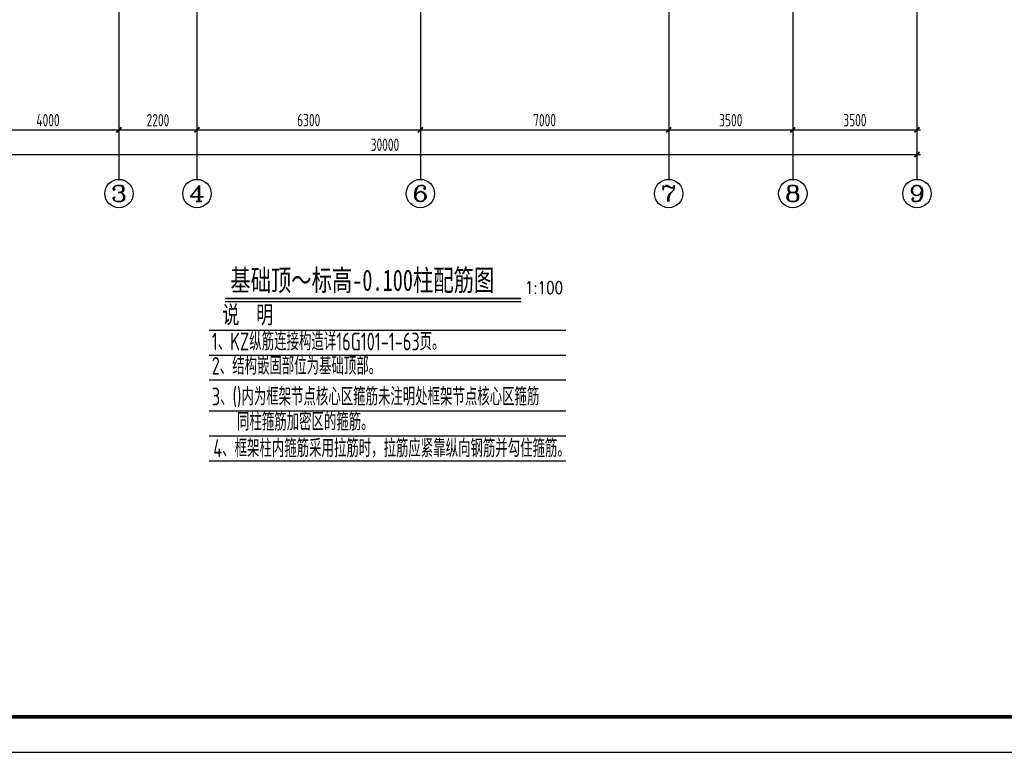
# Model space of a CAD drawing. Extents: x -302077 to 107904, y -9283 to 295706.
# Tile 53 of 256: x -130892 to -103131, y -9283 to 11366. Entities that reach past the tile are written whole.
import ezdxf
from ezdxf.enums import TextEntityAlignment as Align

# ---------------------------------------------------------------- set-up
doc = ezdxf.new("R2010")
doc.units = 0
doc.header["$LTSCALE"] = 500
doc.header["$MEASUREMENT"] = 0
doc.layers.get('0').update_dxf_attribs({"linetype": 'CONTINUOUS'})
doc.layers.get('Defpoints').update_dxf_attribs({"linetype": 'CONTINUOUS'})
for name, color, linetype in [('AXIS', 3, 'CONTINUOUS'), ('AXIS_TEXT', 7, 'CONTINUOUS'), ('PUB_DIM', 3, 'CONTINUOUS'), ('PUB_TITLE', 4, 'CONTINUOUS'), ('TEXT', 7, 'CONTINUOUS'), ('图名层', 13, 'CONTINUOUS'), ('浅辅助线', 8, 'CONTINUOUS')]:
    doc.layers.add(name, color=color, linetype=linetype)
doc.styles.add('_TCH_AXIS', font='COMPLEX', dxfattribs={"bigfont": 'GBCBIG'})
doc.styles.add('COMPLEX', font='COMPLEX')
doc.styles.add('DIM_FONT', font='SIMPLEX.shx', dxfattribs={"width": 0.8})
doc.styles.add('HTHZ', font='simhei.ttf', dxfattribs={"width": 0.7, "height": 600})
doc.styles.add('TSSD_Dimension', font='tssdeng.shx', dxfattribs={"width": 0.7, "bigfont": 'hztxt.shx'})
doc.styles.add('TSSD_Rein', font='tssdeng.shx', dxfattribs={"width": 0.7, "bigfont": 'hztxt.shx'})
doc.dimstyles.new('TSSD_100_100', dxfattribs={"dimtxt": 350, "dimasz": 100, "dimexe": 100, "dimexo": 250, "dimgap": 100, "dimtad": 1, "dimdec": 0, "dimzin": 0, "dimdsep": 46, "dimtxsty": 'TSSD_Dimension', "dimblk": 'ARCHTICK', "dimblk1": 'ARCHTICK', "dimblk2": 'ARCHTICK', "dimcen": 0, "dimdle": 100, "dimclrt": 7, "dimadec": 0, "dimazin": 0, "dimtfac": 1, "dimtdec": 0, "dimtix": 1, "dimtmove": 2, "dimatfit": 3, "dimfxl": 1, "dimtolj": 1, "dimtzin": 0, "dimarcsym": 0})

# ---------------------------------------------------------------- blocks, each defined once
blk = doc.blocks.new('_ArchTick')
at = {"color": 0, "linetype": 'ByBlock', "const_width": 0.5}
blk.add_lwpolyline([(-0.71, -0.71), (0.71, 0.71)], dxfattribs=at)
blk = doc.blocks.new('*D626')
at = {"layer": 'AXIS', "color": 0, "lineweight": -2}
for p, q in [((-135594, 10616), (-135594, 7466)), ((-105594, 10616), (-105594, 7466)), ((-135694, 7566), (-105494, 7566))]:
    blk.add_line(p, q, dxfattribs=at)
at = {"layer": 'Defpoints', "color": 0}
for p in [(-135594, 10866), (-105594, 10866), (-105594, 7566)]:
    blk.add_point(p, dxfattribs=at)
at = {"layer": 'AXIS', "color": 0, "lineweight": -2, "xscale": 100, "yscale": 100, "zscale": 100, "rotation": 180}
blk.add_blockref('_ArchTick', (-135594, 7566), dxfattribs=at)
at = {"layer": 'AXIS', "color": 0, "lineweight": -2, "xscale": 100, "yscale": 100, "zscale": 100}
blk.add_blockref('_ArchTick', (-105594, 7566), dxfattribs=at)
at = {"layer": 'AXIS', "color": 7, "insert": (-120594, 7841), "char_height": 350, "attachment_point": 5, "style": 'TSSD_Dimension'}
blk.add_mtext('\\A1;30000', dxfattribs=at)
blk = doc.blocks.new('*D628')
at = {"layer": 'Defpoints', "color": 0}
for p in [(-132094, 10866), (-128094, 10866), (-128094, 8259)]:
    blk.add_point(p, dxfattribs=at)
at = {"layer": 'PUB_DIM', "color": 0, "lineweight": -2}
for p, q in [((-132094, 10616), (-132094, 8159)), ((-128094, 10616), (-128094, 8159)), ((-132194, 8259), (-127994, 8259))]:
    blk.add_line(p, q, dxfattribs=at)
at = {"layer": 'PUB_DIM', "color": 0, "lineweight": -2, "xscale": 100, "yscale": 100, "zscale": 100, "rotation": 180}
blk.add_blockref('_ArchTick', (-132094, 8259), dxfattribs=at)
at = {"layer": 'PUB_DIM', "color": 0, "lineweight": -2, "xscale": 100, "yscale": 100, "zscale": 100}
blk.add_blockref('_ArchTick', (-128094, 8259), dxfattribs=at)
at = {"layer": 'PUB_DIM', "color": 7, "insert": (-130094, 8534), "char_height": 350, "attachment_point": 5, "style": 'TSSD_Dimension'}
blk.add_mtext('\\A1;4000', dxfattribs=at)
blk = doc.blocks.new('*D629')
at = {"layer": 'Defpoints', "color": 0}
for p in [(-128094, 10866), (-125894, 10866), (-125894, 8259)]:
    blk.add_point(p, dxfattribs=at)
at = {"layer": 'PUB_DIM', "color": 0, "lineweight": -2}
for p, q in [((-128094, 10616), (-128094, 8159)), ((-125894, 10616), (-125894, 8159)), ((-128194, 8259), (-125794, 8259))]:
    blk.add_line(p, q, dxfattribs=at)
at = {"layer": 'PUB_DIM', "color": 0, "lineweight": -2, "xscale": 100, "yscale": 100, "zscale": 100, "rotation": 180}
blk.add_blockref('_ArchTick', (-128094, 8259), dxfattribs=at)
at = {"layer": 'PUB_DIM', "color": 0, "lineweight": -2, "xscale": 100, "yscale": 100, "zscale": 100}
blk.add_blockref('_ArchTick', (-125894, 8259), dxfattribs=at)
at = {"layer": 'PUB_DIM', "color": 7, "insert": (-126994, 8534), "char_height": 350, "attachment_point": 5, "style": 'TSSD_Dimension'}
blk.add_mtext('\\A1;2200', dxfattribs=at)
blk = doc.blocks.new('*D630')
at = {"layer": 'Defpoints', "color": 0}
for p in [(-125894, 10866), (-119594, 10866), (-119594, 8259)]:
    blk.add_point(p, dxfattribs=at)
at = {"layer": 'PUB_DIM', "color": 0, "lineweight": -2}
for p, q in [((-125894, 10616), (-125894, 8159)), ((-119594, 10616), (-119594, 8159)), ((-125994, 8259), (-119494, 8259))]:
    blk.add_line(p, q, dxfattribs=at)
at = {"layer": 'PUB_DIM', "color": 0, "lineweight": -2, "xscale": 100, "yscale": 100, "zscale": 100, "rotation": 180}
blk.add_blockref('_ArchTick', (-125894, 8259), dxfattribs=at)
at = {"layer": 'PUB_DIM', "color": 0, "lineweight": -2, "xscale": 100, "yscale": 100, "zscale": 100}
blk.add_blockref('_ArchTick', (-119594, 8259), dxfattribs=at)
at = {"layer": 'PUB_DIM', "color": 7, "insert": (-122744, 8534), "char_height": 350, "attachment_point": 5, "style": 'TSSD_Dimension'}
blk.add_mtext('\\A1;6300', dxfattribs=at)
blk = doc.blocks.new('*D631')
at = {"layer": 'Defpoints', "color": 0}
for p in [(-119594, 10866), (-112594, 10866), (-112594, 8259)]:
    blk.add_point(p, dxfattribs=at)
at = {"layer": 'PUB_DIM', "color": 0, "lineweight": -2}
for p, q in [((-119594, 10616), (-119594, 8159)), ((-112594, 10616), (-112594, 8159)), ((-119694, 8259), (-112494, 8259))]:
    blk.add_line(p, q, dxfattribs=at)
at = {"layer": 'PUB_DIM', "color": 0, "lineweight": -2, "xscale": 100, "yscale": 100, "zscale": 100, "rotation": 180}
blk.add_blockref('_ArchTick', (-119594, 8259), dxfattribs=at)
at = {"layer": 'PUB_DIM', "color": 0, "lineweight": -2, "xscale": 100, "yscale": 100, "zscale": 100}
blk.add_blockref('_ArchTick', (-112594, 8259), dxfattribs=at)
at = {"layer": 'PUB_DIM', "color": 7, "insert": (-116094, 8534), "char_height": 350, "attachment_point": 5, "style": 'TSSD_Dimension'}
blk.add_mtext('\\A1;7000', dxfattribs=at)
blk = doc.blocks.new('*D632')
at = {"layer": 'Defpoints', "color": 0}
for p in [(-112594, 10866), (-109094, 10866), (-109094, 8259)]:
    blk.add_point(p, dxfattribs=at)
at = {"layer": 'PUB_DIM', "color": 0, "lineweight": -2}
for p, q in [((-112594, 10616), (-112594, 8159)), ((-109094, 10616), (-109094, 8159)), ((-112694, 8259), (-108994, 8259))]:
    blk.add_line(p, q, dxfattribs=at)
at = {"layer": 'PUB_DIM', "color": 0, "lineweight": -2, "xscale": 100, "yscale": 100, "zscale": 100, "rotation": 180}
blk.add_blockref('_ArchTick', (-112594, 8259), dxfattribs=at)
at = {"layer": 'PUB_DIM', "color": 0, "lineweight": -2, "xscale": 100, "yscale": 100, "zscale": 100}
blk.add_blockref('_ArchTick', (-109094, 8259), dxfattribs=at)
at = {"layer": 'PUB_DIM', "color": 7, "insert": (-110844, 8534), "char_height": 350, "attachment_point": 5, "style": 'TSSD_Dimension'}
blk.add_mtext('\\A1;3500', dxfattribs=at)
blk = doc.blocks.new('*D633')
at = {"layer": 'Defpoints', "color": 0}
for p in [(-109094, 10866), (-105594, 10866), (-105594, 8259)]:
    blk.add_point(p, dxfattribs=at)
at = {"layer": 'PUB_DIM', "color": 0, "lineweight": -2}
for p, q in [((-109094, 10616), (-109094, 8159)), ((-105594, 10616), (-105594, 8159)), ((-109194, 8259), (-105494, 8259))]:
    blk.add_line(p, q, dxfattribs=at)
at = {"layer": 'PUB_DIM', "color": 0, "lineweight": -2, "xscale": 100, "yscale": 100, "zscale": 100, "rotation": 180}
blk.add_blockref('_ArchTick', (-109094, 8259), dxfattribs=at)
at = {"layer": 'PUB_DIM', "color": 0, "lineweight": -2, "xscale": 100, "yscale": 100, "zscale": 100}
blk.add_blockref('_ArchTick', (-105594, 8259), dxfattribs=at)
at = {"layer": 'PUB_DIM', "color": 7, "insert": (-107344, 8534), "char_height": 350, "attachment_point": 5, "style": 'TSSD_Dimension'}
blk.add_mtext('\\A1;3500', dxfattribs=at)
blk = doc.blocks.new('_AXISO')
blk.add_circle((0, 0), 0.5)
at = {"layer": 'AXIS_TEXT', "style": 'COMPLEX', "width": 1.041667}
blk.add_attdef('A', text='', height=0.56, dxfattribs=at).set_placement((-0.25, -0.28), (0.25, -0.28), align=Align.FIT)
blk = doc.blocks.new('wrtgtg')
at = {"layer": 'PUB_TITLE'}
blk.add_lwpolyline([(-75296, -5841), (8804, -5841), (8804, 53559), (-75296, 53559)], close=True, dxfattribs=at)
at = {"layer": 'PUB_TITLE', "const_width": 100}
blk.add_lwpolyline([(-72796, -4841), (7804, -4841), (7804, 52559), (-72796, 52559)], close=True, dxfattribs=at)

msp = doc.modelspace()

# ---------------------------------------------------------------- linework, layer by layer
at = {"layer": 'AXIS', "color": 250}
for p, q in [((-128093.661, 42065.712), (-128093.661, 10865.712)), ((-119593.661, 42065.712), (-119593.661, 10865.712)), ((-112593.661, 42065.712), (-112593.661, 10865.712)), ((-109093.661, 42065.712), (-109093.661, 10865.712)), ((-105593.661, 42065.712), (-105593.661, 10865.712)), ((-125893.661, 31657.399), (-125893.661, 10865.712))]:
    msp.add_line(p, q, dxfattribs=at)
at = {"layer": 'AXIS'}
for p, q in [((-128093.661, 10865.712), (-128093.661, 6865.712)), ((-125893.661, 10865.712), (-125893.661, 6865.712)), ((-119593.661, 10865.712), (-119593.661, 6865.712)), ((-112593.661, 10865.712), (-112593.661, 6865.712)), ((-109093.661, 10865.712), (-109093.661, 6865.712)), ((-105593.661, 10865.712), (-105593.661, 6865.712))]:
    msp.add_line(p, q, dxfattribs=at)
at = {"layer": '图名层'}
msp.add_line((-125094.183, 3424.515), (-116753.906, 3424.515), dxfattribs=at)
at = {"layer": '图名层', "const_width": 50}
msp.add_lwpolyline([(-125094.183, 3507.861), (-116753.906, 3507.861)], dxfattribs=at)
at = {"layer": '浅辅助线', "ltscale": 0.5}
for p, q in [((-125547.481, 2616.58), (-115495.571, 2616.58)), ((-125547.481, 1914.555), (-115495.571, 1914.555)), ((-125547.481, 1212.53), (-115495.571, 1212.53)), ((-125547.481, 340.735), (-115495.571, 340.735)), ((-125547.481, -361.29), (-115495.571, -361.29)), ((-125547.481, -361.29), (-115495.571, -361.29)), ((-125547.481, -1063.315), (-115495.571, -1063.315))]:
    msp.add_line(p, q, dxfattribs=at)

# ---------------------------------------------------------------- block references
msp.add_blockref('wrtgtg', (-84174.787, -3441.74))
at = {"layer": 'AXIS'}
ref = msp.add_blockref('_AXISO', (-128093.661, 6465.712), dxfattribs=dict(at, xscale=800, yscale=800, zscale=800))
ref.add_attrib('A', '3', dxfattribs={"layer": 'AXIS_TEXT', "height": 452.548, "style": '_TCH_AXIS', "width": 1.5}).set_placement((-128319.935, 6239.437), (-127867.387, 6239.437), align=Align.FIT)
ref = msp.add_blockref('_AXISO', (-125893.661, 6465.712), dxfattribs=dict(at, xscale=800, yscale=800, zscale=800))
ref.add_attrib('A', '4', dxfattribs={"layer": 'AXIS_TEXT', "height": 452.548, "style": '_TCH_AXIS', "width": 1.3125}).set_placement((-126119.935, 6239.437), (-125667.387, 6239.437), align=Align.FIT)
ref = msp.add_blockref('_AXISO', (-119593.661, 6465.712), dxfattribs=dict(at, xscale=800, yscale=800, zscale=800))
ref.add_attrib('A', '6', dxfattribs={"layer": 'AXIS_TEXT', "height": 452.548, "style": '_TCH_AXIS', "width": 1.5}).set_placement((-119819.935, 6239.437), (-119367.387, 6239.437), align=Align.FIT)
ref = msp.add_blockref('_AXISO', (-112593.661, 6465.712), dxfattribs=dict(at, xscale=800, yscale=800, zscale=800))
ref.add_attrib('A', '7', dxfattribs={"layer": 'AXIS_TEXT', "height": 452.548, "style": '_TCH_AXIS', "width": 1.5}).set_placement((-112819.935, 6239.437), (-112367.387, 6239.437), align=Align.FIT)
ref = msp.add_blockref('_AXISO', (-109093.661, 6465.712), dxfattribs=dict(at, xscale=800, yscale=800, zscale=800))
ref.add_attrib('A', '8', dxfattribs={"layer": 'AXIS_TEXT', "height": 452.548, "style": '_TCH_AXIS', "width": 1.5}).set_placement((-109319.935, 6239.437), (-108867.387, 6239.437), align=Align.FIT)
ref = msp.add_blockref('_AXISO', (-105593.661, 6465.712), dxfattribs=dict(at, xscale=800, yscale=800, zscale=800))
ref.add_attrib('A', '9', dxfattribs={"layer": 'AXIS_TEXT', "height": 452.548, "style": '_TCH_AXIS', "width": 1.5}).set_placement((-105819.935, 6239.437), (-105367.387, 6239.437), align=Align.FIT)

# ---------------------------------------------------------------- texts
at = {"layer": 'TEXT', "ltscale": 99, "style": 'TSSD_Rein', "width": 0.7}
for s, p in [('1、KZ纵筋连接构造详16G101-1-63页。', (-125475.059, 2043.962)), ('3、()内为框架节点核心区箍筋未注明处框架节点核心区箍筋', (-125475.059, 492.299)), ('同柱箍筋加密区的箍筋。', (-124763.637, -214.341)), ('4、框架柱内箍筋采用拉筋时，拉筋应紧靠纵向钢筋并勾住箍筋。', (-125433.319, -962.91))]:
    msp.add_text(s, height=500, rotation=0.0000116, dxfattribs=at).set_placement(p)
at = {"layer": 'TEXT', "style": 'TSSD_Rein', "width": 0.7}
msp.add_text('2、结构嵌固部位为基础顶部。', height=500, dxfattribs=at).set_placement((-125479.539, 1358.835))
at = {"layer": '图名层'}
for s, height, style, width, p in [('基础顶～标高-0.100柱配筋图', 600, 'HTHZ', 0.7, (-124954.381, 3723.642)), ('1:100', 350, 'DIM_FONT', 0.8, (-116650.097, 3638.365)), ('说  明', 500, 'HTHZ', 0.7, (-125177.95, 2803.416))]:
    msp.add_text(s, height=height, dxfattribs=dict(at, style=style, width=width)).set_placement(p)

# ---------------------------------------------------------------- dimensions: what is measured, and where the dimension line sits
at = {"layer": 'AXIS'}
dim = msp.add_aligned_dim(p1=(-135593.661, 10865.712), p2=(-105593.661, 10865.712), distance=-3300, dimstyle='TSSD_100_100', dxfattribs=at)
dim.commit()
dim.dimension.update_dxf_attribs({"geometry": '*D626', "text_midpoint": (-120593.661, 7840.712)})
at = {"layer": 'PUB_DIM'}
for p1, p2, picture, middle in [((-132093.661, 10865.712), (-128093.661, 10865.712), '*D628', (-130093.661, 8533.937)), ((-128093.661, 10865.712), (-125893.661, 10865.712), '*D629', (-126993.661, 8533.937)), ((-125893.661, 10865.712), (-119593.661, 10865.712), '*D630', (-122743.661, 8533.937)), ((-119593.661, 10865.712), (-112593.661, 10865.712), '*D631', (-116093.661, 8533.937)), ((-112593.661, 10865.712), (-109093.661, 10865.712), '*D632', (-110843.661, 8533.937)), ((-109093.661, 10865.712), (-105593.661, 10865.712), '*D633', (-107343.661, 8533.937))]:
    dim = msp.add_aligned_dim(p1=p1, p2=p2, distance=-2606.775, dimstyle='TSSD_100_100', dxfattribs=at)
    dim.commit()
    dim.dimension.update_dxf_attribs({"geometry": picture, "text_midpoint": middle})

doc.saveas('drawing.dxf')
